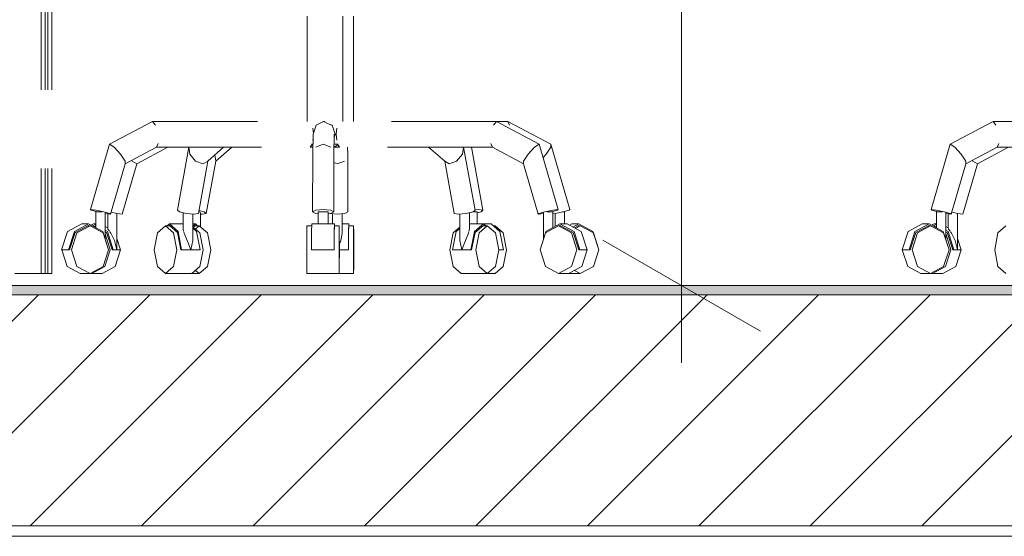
# Model space of a CAD drawing. Header units: millimetres. Extents: x 17009 to 157603, y -19950 to 21829.
# Tile 46 of 208: x 32490 to 33427, y 16580 to 17072. Entities that reach past the tile are written whole.
import ezdxf

# ---------------------------------------------------------------- set-up
doc = ezdxf.new("R2010")
doc.units = ezdxf.units.MM
doc.header["$MEASUREMENT"] = 0
doc.linetypes.add('! STR Pointille', pattern=[175, 100, -75])
for name, color, linetype in [('01-STR_Dalles.ARCHI', 7, 'Continuous'), ('01-STR_Murs extérieurs.ARCHI', 7, 'Continuous'), ('04-SOE_Faux Plafond.ARCHI', 7, 'Continuous'), ('04-SOE_Revetement de sol.ARCHI', 7, 'Continuous'), ('05-INF _ COTATIONS.ARCHI', 7, 'Continuous'), ('06-REP _ EQUIP MOBI _ hors marché.ARCHI', 7, 'Continuous')]:
    doc.layers.add(name, color=color, linetype=linetype)
doc.styles.add('STYLE_GENERE_1', font='arial.ttf')
doc.dimstyles.new('STYLE_GENERE__1', dxfattribs={"dimtxt": 150, "dimasz": 114, "dimexe": 0.18, "dimexo": 400, "dimgap": 0, "dimtad": 1, "dimlfac": 0.001, "dimzin": 0, "dimdsep": 46, "dimtxsty": 'STYLE_GENERE_1', "dimblk": 'ARROWHEAD_2', "dimblk1": 'ARROWHEAD_2', "dimblk2": 'ARROWHEAD_2', "dimcen": 0.09, "dimclrd": 8, "dimclre": 8, "dimclrt": 8, "dimazin": 0, "dimtfac": 1, "dimtdec": 4, "dimtmove": 0, "dimatfit": 3, "dimfxl": 0, "dimtolj": 1, "dimtzin": 0, "dimarcsym": 0})

# ---------------------------------------------------------------- blocks, each defined once
blk = doc.blocks.new('Élément de coupe_71_1')
at = {"layer": '01-STR_Murs extérieurs.ARCHI', "color": 7, "linetype": 'Continuous', "lineweight": 5}
for p, q in [((32556.91, 16830), (32558.65, 16830)), ((33012.43, 16830), (33014.17, 16830)), ((33356.85, 16830), (33358.65, 16830))]:
    blk.add_line(p, q, dxfattribs=at)
blk = doc.blocks.new('Élément de coupe_78_1')
at = {"layer": '01-STR_Dalles.ARCHI', "linetype": 'Continuous', "lineweight": 0, "true_color": 0x000000}
h = blk.add_hatch(dxfattribs=at)
h.set_pattern_fill('Hachure_simple_0001', color=18, style=0, pattern_type=2)
h.set_pattern_definition([(45, (0, 0), (-53.03301, 53.03301), [])])
h.paths.add_polyline_path([(30243.7, 16590), (76016.02, 16590), (76016.02, 16810), (30243.7, 16810)])
at = {"layer": '01-STR_Dalles.ARCHI', "color": 7, "linetype": 'Continuous', "lineweight": 5}
blk.add_line((76016.02, 16590), (30462.51, 16590), dxfattribs=at)
at = {"layer": '01-STR_Dalles.ARCHI', "color": 7, "linetype": 'Continuous', "lineweight": 5, "flags": 128}
blk.add_lwpolyline([(46991.63, 16810), (41173.02, 16810), (30462.51, 16810), (30442.51, 16810), (30342.5, 16810)], dxfattribs=at)
blk = doc.blocks.new('Élément de coupe_486_1')
at = {"layer": '04-SOE_Faux Plafond.ARCHI', "color": 7, "linetype": 'Continuous', "lineweight": 5}
blk.add_line((46991.56, 16580), (30462.51, 16580), dxfattribs=at)
blk = doc.blocks.new('Élément de coupe_564_1')
at = {"layer": '04-SOE_Revetement de sol.ARCHI', "linetype": 'Continuous', "lineweight": 0, "true_color": 0x3f3f3f}
blk.add_hatch(color=250, dxfattribs=at).paths.add_polyline_path([(30462.51, 16810), (41173.02, 16810), (41173.02, 16818.6), (30462.51, 16818.6)])
at = {"layer": '04-SOE_Revetement de sol.ARCHI', "color": 7, "linetype": 'Continuous', "lineweight": 5}
blk.add_line((41173.02, 16818.6), (30462.51, 16818.6), dxfattribs=at)
blk = doc.blocks.new('Élément de coupe_604_1')
at = {"layer": '06-REP _ EQUIP MOBI _ hors marché.ARCHI', "color": 252, "linetype": '! STR Pointille', "lineweight": 5}
for p, q in [((32516.84, 16830), (32516.84, 17550)), ((32520.63, 16830), (32520.63, 17550)), ((32514.22, 16830), (32516.84, 16830)), ((32516.84, 16830), (32517.2, 16830)), ((32517.2, 16830), (32520.63, 16830))]:
    blk.add_line(p, q, dxfattribs=at)
blk = doc.blocks.new('Élément de coupe_605_1')
at = {"layer": '06-REP _ EQUIP MOBI _ hors marché.ARCHI', "color": 252, "linetype": '! STR Pointille', "lineweight": 5}
for p, q in [((32510.43, 16830), (32510.43, 17555)), ((32514.22, 16830), (32514.22, 17555)), ((32485.27, 16830), (32497.8, 16830)), ((32497.8, 16830), (32507, 16830)), ((32507, 16830), (32510.43, 16830)), ((32510.43, 16830), (32510.79, 16830)), ((32510.79, 16830), (32514.22, 16830))]:
    blk.add_line(p, q, dxfattribs=at)
blk = doc.blocks.new('Élément de coupe_615_1')
at = {"layer": '06-REP _ EQUIP MOBI _ hors marché.ARCHI', "color": 252, "linetype": '! STR Pointille', "lineweight": 5}
for p, q in [((33401.55, 16934.42), (33431.12, 16950.32)), ((33387.61, 16886.58), (33401.55, 16934.42)), ((33396.6, 16937.73), (33397.14, 16937.16)), ((33397.14, 16937.16), (33401.55, 16934.42)), ((33373.73, 16873.49), (33373.73, 16886.94)), ((33376.95, 16888.42), (33382.59, 16887.24)), ((33382.5, 16852.74), (33382.5, 16887.26)), ((33382.59, 16887.24), (33387.61, 16886.58)), ((33360.11, 16877.37), (33357.78, 16876.12)), ((33359.22, 16875.47), (33360.11, 16875.95)), ((33362.47, 16876.1), (33360.11, 16877.37)), ((33362.47, 16877.37), (33360.11, 16877.37)), ((33360.11, 16875.95), (33362.47, 16874.68)), ((33360.99, 16875.47), (33359, 16875.47)), ((33373.73, 16873.7), (33371.28, 16875.03)), ((33373.53, 16870.15), (33371.28, 16871.37)), ((33371.28, 16869.94), (33372.76, 16869.15)), ((33376.17, 16852.74), (33371.28, 16868.07)), ((33372.76, 16869.15), (33378, 16852.74)), ((33379.09, 16852.74), (33373.53, 16870.15)), ((33373.73, 16873.49), (33373.99, 16872.33)), ((33373.99, 16872.33), (33375.38, 16870.31)), ((33375.74, 16869.8), (33376.66, 16868.48)), ((33376.66, 16868.48), (33380.18, 16861.64)), ((33380.18, 16861.64), (33382.5, 16852.74)), ((33385.9, 16852.74), (33382.5, 16863.4)), ((33371.04, 16836.66), (33376.17, 16852.74)), ((33378, 16852.74), (33379.09, 16852.74)), ((33385.9, 16852.74), (33379.09, 16852.74)), ((33380.77, 16836.66), (33385.9, 16852.74)), ((33357.75, 16830.48), (33358.65, 16830)), ((33358.65, 16830), (33371.04, 16836.66)), ((33368.38, 16830), (33358.65, 16830)), ((33368.38, 16830), (33380.77, 16836.66))]:
    blk.add_line(p, q, dxfattribs=at)
blk = doc.blocks.new('Élément de coupe_616_1')
at = {"layer": '06-REP _ EQUIP MOBI _ hors marché.ARCHI', "color": 252, "linetype": '! STR Pointille', "lineweight": 5}
for p, q in [((32807.55, 16974.95), (32807.55, 17114.21)), ((32954.67, 16974.95), (32943.73, 16974.95)), ((32956.25, 16971.34), (32954.67, 16974.95)), ((32995.52, 16953.1), (32954.67, 16974.95)), ((32995.47, 16950.37), (32995.52, 16953.1)), ((33013.68, 16891.08), (32995.52, 16953.1)), ((32601.55, 16934.42), (32631.12, 16950.32)), ((32675.78, 16943.15), (32676.62, 16937.16)), ((32676.62, 16937.16), (32691.95, 16950.32)), ((32802.15, 16943.76), (32802.06, 16950.32)), ((32802.28, 16888.83), (32802.15, 16943.76)), ((32930.8, 16890.42), (32920.1, 16950.32)), ((32988.05, 16940.52), (32991.08, 16943.76)), ((32991.08, 16943.76), (32995.47, 16950.37)), ((32587.61, 16886.58), (32601.55, 16934.42)), ((32596.62, 16937.71), (32597.14, 16937.16)), ((32597.14, 16937.16), (32601.55, 16934.42)), ((32667.52, 16887.24), (32676.62, 16937.16)), ((32788.92, 16935.65), (32792.09, 16934.42)), ((32792.09, 16934.42), (32799.18, 16937.16)), ((32573.73, 16873.49), (32573.73, 16886.95)), ((32577.01, 16888.4), (32582.59, 16887.24)), ((32582.5, 16852.74), (32582.5, 16887.26)), ((32582.59, 16887.24), (32587.61, 16886.58)), ((32660.29, 16888.74), (32661.34, 16888.74)), ((32660.53, 16890.08), (32665.68, 16888.83)), ((32662.2, 16874.34), (32662.2, 16888.1)), ((32663.57, 16886.58), (32662.2, 16886.7)), ((32667.52, 16887.24), (32663.57, 16886.58)), ((32665.68, 16888.83), (32667.52, 16887.24)), ((32785.54, 16887.2), (32792.2, 16886.58)), ((32787.65, 16877.37), (32787.65, 16887.01)), ((32792.2, 16886.58), (32799.29, 16887.24)), ((32796.89, 16868.48), (32796.89, 16887.02)), ((32799.29, 16887.24), (32802.28, 16888.83)), ((32921.11, 16888.74), (32923.61, 16888.74)), ((32923.28, 16890.78), (32926.75, 16891.08)), ((32923.61, 16888.74), (32925.48, 16888.74)), ((32929.06, 16888.83), (32925.48, 16887.95)), ((32925.48, 16877.37), (32925.48, 16888.74)), ((32926.75, 16891.08), (32930.8, 16890.42)), ((32930.8, 16890.42), (32929.06, 16888.83)), ((32997.34, 16886.95), (32999.53, 16887.24)), ((32999.53, 16887.24), (33007.16, 16888.83)), ((32999.74, 16874.99), (32999.74, 16887.28)), ((33006.71, 16888.74), (33008.24, 16888.74)), ((33007.16, 16888.83), (33013.02, 16890.42)), ((33008.24, 16888.74), (33008.54, 16888.74)), ((33008.54, 16877.37), (33008.54, 16888.74)), ((33013.02, 16890.42), (33013.68, 16891.08)), ((32560.11, 16877.37), (32557.82, 16876.14)), ((32559.22, 16875.47), (32560.11, 16875.95)), ((32562.54, 16876.06), (32560.11, 16877.37)), ((32562.54, 16877.37), (32560.11, 16877.37)), ((32560.11, 16875.95), (32562.54, 16874.64)), ((32657.16, 16877.37), (32654.71, 16875.26)), ((32654.71, 16877.37), (32657.16, 16877.37)), ((32655.15, 16874.22), (32657.16, 16875.95)), ((32659.37, 16875.47), (32657.16, 16877.37)), ((32657.16, 16875.95), (32657.71, 16875.47)), ((32803.16, 16877.37), (32796.89, 16877.37)), ((32803.06, 16870.15), (32803.16, 16877.37)), ((32803.16, 16875.95), (32803.06, 16869.15)), ((32803.16, 16877.37), (32803.19, 16875.47)), ((32803.17, 16875.47), (32803.16, 16875.95)), ((32931.26, 16877.37), (32938.65, 16877.37)), ((32938.65, 16877.37), (32946.88, 16870.15)), ((33013.26, 16876.14), (33015.56, 16877.37)), ((33022.07, 16877.37), (33015.56, 16877.37)), ((33016.51, 16874.39), (33022.07, 16877.37)), ((33022.07, 16875.95), (33017.83, 16873.68)), ((33022.07, 16877.37), (33035.56, 16870.15)), ((33022.95, 16875.47), (33022.07, 16875.95)), ((32560.99, 16875.47), (32559.06, 16875.47)), ((32573.73, 16873.7), (32571.34, 16874.99)), ((32573.53, 16870.15), (32571.34, 16871.33)), ((32571.34, 16869.91), (32572.76, 16869.15)), ((32576.17, 16852.74), (32571.34, 16867.86)), ((32572.76, 16869.15), (32578, 16852.74)), ((32579.09, 16852.74), (32573.53, 16870.15)), ((32573.73, 16873.49), (32573.99, 16872.33)), ((32573.99, 16872.33), (32575.38, 16870.31)), ((32575.74, 16869.8), (32576.66, 16868.48)), ((32576.66, 16868.48), (32580.18, 16861.64)), ((32656.61, 16875.47), (32660.88, 16875.47)), ((32660.88, 16875.47), (32657.26, 16872.37)), ((32668.63, 16868.81), (32660.88, 16875.47)), ((32671.84, 16852.74), (32668.63, 16868.81)), ((32795.51, 16861.64), (32796.89, 16868.48)), ((32803.01, 16852.74), (32803.06, 16870.15)), ((32807.78, 16875.47), (32803.15, 16875.47)), ((32807.64, 16852.74), (32807.68, 16868.81)), ((32807.68, 16868.81), (32807.78, 16875.47)), ((32807.78, 16875.47), (32807.88, 16868.81)), ((32807.88, 16868.81), (32807.92, 16852.74)), ((32940.81, 16875.47), (32942.4, 16875.47)), ((32942.4, 16875.47), (32950, 16868.81)), ((32946.88, 16870.15), (32950.29, 16852.74)), ((32950, 16868.81), (32953.15, 16852.74)), ((33018.97, 16873.07), (33023.46, 16875.47)), ((33023.46, 16875.47), (33021.18, 16875.47)), ((33023.46, 16875.47), (33035.92, 16868.81)), ((33035.56, 16870.15), (33041.15, 16852.74)), ((33035.92, 16868.81), (33041.07, 16852.74)), ((32580.18, 16861.64), (32582.5, 16852.74)), ((32585.9, 16852.74), (32582.5, 16863.4)), ((32794.21, 16858.1), (32795.51, 16861.64)), ((32571.04, 16836.66), (32576.17, 16852.74)), ((32578, 16852.74), (32579.09, 16852.74)), ((32585.9, 16852.74), (32579.09, 16852.74)), ((32580.77, 16836.66), (32585.9, 16852.74)), ((32668.63, 16836.66), (32671.84, 16852.74)), ((32803.01, 16852.74), (32794.22, 16852.74)), ((32807.68, 16836.66), (32807.64, 16852.74)), ((32807.92, 16852.74), (32807.88, 16836.66)), ((32945.95, 16852.74), (32950.29, 16852.74)), ((32953.15, 16852.74), (32950, 16836.66)), ((33041.07, 16852.74), (33035.92, 16836.66)), ((32557.78, 16830.46), (32558.65, 16830)), ((32558.65, 16830), (32571.04, 16836.66)), ((32568.38, 16830), (32558.65, 16830)), ((32568.38, 16830), (32580.77, 16836.66)), ((32653.72, 16830), (32660.88, 16830)), ((32657.26, 16833.1), (32660.88, 16830)), ((32660.88, 16830), (32668.63, 16836.66)), ((32807.78, 16830), (32794.09, 16830)), ((32807.78, 16830), (32807.68, 16836.66)), ((32807.88, 16836.66), (32807.78, 16830)), ((32934.98, 16830), (32942.4, 16830)), ((32950, 16836.66), (32942.4, 16830)), ((33014.17, 16830), (33013.3, 16830.46)), ((33023.46, 16830), (33014.17, 16830)), ((33023.46, 16830), (33017.93, 16832.96)), ((33035.92, 16836.66), (33023.46, 16830))]:
    blk.add_line(p, q, dxfattribs=at)
blk = doc.blocks.new('Élément de coupe_623_1')
at = {"layer": '06-REP _ EQUIP MOBI _ hors marché.ARCHI', "color": 252, "linetype": '! STR Pointille', "lineweight": 5}
for p, q in [((33375.49, 16953.1), (33416.34, 16974.95)), ((33419.03, 16971.34), (33416.34, 16974.95)), ((33416.34, 16974.95), (33565.44, 16974.95)), ((33357.33, 16891.08), (33375.49, 16953.1)), ((33379.81, 16950.37), (33375.49, 16953.1)), ((33420.13, 16950.32), (33421.71, 16953.92)), ((33385.98, 16943.76), (33379.81, 16950.37)), ((33390.37, 16937.16), (33385.98, 16943.76)), ((33390.42, 16934.42), (33420.13, 16950.32)), ((33420.13, 16950.32), (33566.46, 16950.32)), ((33376.41, 16886.58), (33390.42, 16934.42)), ((33390.42, 16934.42), (33390.37, 16937.16)), ((33362.27, 16890.42), (33357.33, 16891.08)), ((33357.33, 16891.08), (33357.99, 16890.42)), ((33357.99, 16890.42), (33363.85, 16888.83)), ((33369.9, 16888.83), (33362.27, 16890.42)), ((33364.75, 16888.74), (33362.47, 16888.74)), ((33362.47, 16873.61), (33362.47, 16888.74)), ((33363.85, 16888.83), (33364.31, 16888.74)), ((33368.27, 16888.74), (33364.75, 16888.74)), ((33375.76, 16887.24), (33369.9, 16888.83)), ((33371.28, 16862.88), (33371.28, 16887.79)), ((33371.28, 16887.28), (33371.48, 16887.24)), ((33371.48, 16887.24), (33376.41, 16886.58)), ((33376.41, 16886.58), (33375.76, 16887.24)), ((33348.94, 16877.37), (33335.45, 16870.15)), ((33355.45, 16877.37), (33341.96, 16870.15)), ((33342.74, 16869.15), (33355.45, 16875.95)), ((33355.45, 16877.37), (33348.94, 16877.37)), ((33368.94, 16870.15), (33355.45, 16877.37)), ((33355.45, 16875.95), (33356.34, 16875.47)), ((33335.45, 16870.15), (33329.87, 16852.74)), ((33341.96, 16870.15), (33336.37, 16852.74)), ((33337.48, 16852.74), (33342.74, 16869.15)), ((33344.39, 16868.81), (33339.24, 16852.74)), ((33356.85, 16875.47), (33344.39, 16868.81)), ((33356.85, 16875.47), (33354.57, 16875.47)), ((33369.3, 16868.81), (33356.85, 16875.47)), ((33374.53, 16852.74), (33368.94, 16870.15)), ((33374.46, 16852.74), (33369.3, 16868.81)), ((33421.01, 16868.81), (33417.86, 16852.74)), ((33428.61, 16875.47), (33421.01, 16868.81)), ((33336.37, 16852.74), (33329.87, 16852.74)), ((33329.94, 16852.74), (33335.1, 16836.66)), ((33336.37, 16852.74), (33337.48, 16852.74)), ((33339.24, 16852.74), (33344.39, 16836.66)), ((33369.3, 16836.66), (33374.46, 16852.74)), ((33417.86, 16852.74), (33421.01, 16836.66)), ((33335.1, 16836.66), (33347.55, 16830)), ((33344.39, 16836.66), (33356.85, 16830)), ((33356.85, 16830), (33347.55, 16830)), ((33356.85, 16830), (33369.3, 16836.66)), ((33421.01, 16836.66), (33428.61, 16830))]:
    blk.add_line(p, q, dxfattribs=at)
blk = doc.blocks.new('Élément de coupe_624_1')
at = {"layer": '06-REP _ EQUIP MOBI _ hors marché.ARCHI', "color": 252, "linetype": '! STR Pointille', "lineweight": 5}
for p, q in [((32763.53, 16974.95), (32763.53, 17114.21)), ((32797.4, 16974.95), (32797.4, 17114.21)), ((32575.56, 16953.1), (32616.41, 16974.95)), ((32619.1, 16971.34), (32616.41, 16974.95)), ((32616.41, 16974.95), (32765.5, 16974.95)), ((32772.12, 16971.34), (32769.2, 16962.63)), ((32779.19, 16974.95), (32772.12, 16971.34)), ((32786.27, 16971.34), (32779.19, 16974.95)), ((32779.19, 16974.95), (32780.34, 16974.95)), ((32787.43, 16971.34), (32785.93, 16972.11)), ((32790.36, 16962.63), (32787.43, 16971.34)), ((32943.73, 16974.95), (32795.35, 16974.95)), ((32943.73, 16974.95), (32940.95, 16971.34)), ((32984.39, 16953.1), (32943.73, 16974.95)), ((32768.93, 16943.76), (32769.2, 16962.63)), ((32769.46, 16963.42), (32768.96, 16968.34)), ((32788.94, 16943.76), (32789.21, 16962.63)), ((32789.16, 16959.06), (32790.36, 16962.63)), ((32791.78, 16968.34), (32791.18, 16962.63)), ((32791.18, 16962.63), (32791.78, 16956.92)), ((32557.4, 16891.08), (32575.56, 16953.1)), ((32579.88, 16950.37), (32575.56, 16953.1)), ((32620.2, 16950.32), (32621.78, 16953.92)), ((32766.52, 16950.32), (32768.2, 16953.16)), ((32768.4, 16953.16), (32767.6, 16953.16)), ((32769.05, 16952.14), (32767.99, 16952.8)), ((32769.06, 16953.16), (32768.4, 16953.16)), ((32768.96, 16956.92), (32769.14, 16958.69)), ((32778.87, 16953.1), (32771.82, 16950.37)), ((32785.97, 16950.37), (32778.87, 16953.1)), ((32792.35, 16953.16), (32789.07, 16953.16)), ((32792.87, 16952.68), (32789.15, 16950.32)), ((32793.17, 16953.16), (32792.35, 16953.16)), ((32792.58, 16953.16), (32794.34, 16950.32)), ((32938.27, 16953.92), (32939.96, 16950.32)), ((32984.39, 16953.1), (32979.97, 16950.37)), ((33002.46, 16891.08), (32984.39, 16953.1)), ((32586.04, 16943.76), (32579.88, 16950.37)), ((32590.44, 16937.16), (32586.04, 16943.76)), ((32590.48, 16934.42), (32620.2, 16950.32)), ((32620.2, 16950.32), (32766.52, 16950.32)), ((32640.28, 16890.42), (32651, 16950.32)), ((32651.83, 16943.76), (32651, 16950.32)), ((32657.43, 16937.16), (32651.83, 16943.76)), ((32668.94, 16937.16), (32683.96, 16950.32)), ((32766.52, 16950.32), (32769.02, 16950.32)), ((32768.8, 16888.83), (32768.93, 16943.76)), ((32788.81, 16888.83), (32788.94, 16943.76)), ((32794.34, 16950.32), (32789.15, 16950.32)), ((32939.96, 16950.32), (32794.34, 16950.32)), ((32894.45, 16937.16), (32879.13, 16950.32)), ((32911.49, 16943.76), (32905.84, 16937.16)), ((32912.41, 16950.32), (32911.49, 16943.76)), ((32923.34, 16890.42), (32912.41, 16950.32)), ((32969.53, 16934.42), (32939.96, 16950.32)), ((32973.8, 16943.76), (32969.47, 16937.16)), ((32979.97, 16950.37), (32973.8, 16943.76)), ((32576.48, 16886.58), (32590.48, 16934.42)), ((32590.48, 16934.42), (32590.44, 16937.16)), ((32664.52, 16934.42), (32657.43, 16937.16)), ((32660.02, 16887.24), (32668.94, 16937.16)), ((32668.94, 16937.16), (32664.52, 16934.42)), ((32898.79, 16934.42), (32894.45, 16937.16)), ((32903.56, 16887.24), (32894.45, 16937.16)), ((32905.84, 16937.16), (32898.79, 16934.42)), ((32969.47, 16937.16), (32969.53, 16934.42)), ((32983.47, 16886.58), (32969.53, 16934.42)), ((32562.33, 16890.42), (32557.4, 16891.08)), ((32557.4, 16891.08), (32558.06, 16890.42)), ((32558.06, 16890.42), (32563.92, 16888.83)), ((32569.96, 16888.83), (32562.33, 16890.42)), ((32564.81, 16888.74), (32562.54, 16888.74)), ((32562.54, 16873.61), (32562.54, 16888.74)), ((32563.92, 16888.83), (32564.37, 16888.74)), ((32568.33, 16888.74), (32564.81, 16888.74)), ((32575.82, 16887.24), (32569.96, 16888.83)), ((32571.34, 16862.88), (32571.34, 16887.79)), ((32571.34, 16887.28), (32571.55, 16887.24)), ((32571.55, 16887.24), (32576.48, 16886.58)), ((32576.48, 16886.58), (32575.82, 16887.24)), ((32642.02, 16888.83), (32640.28, 16890.42)), ((32648.52, 16887.24), (32642.02, 16888.83)), ((32645.6, 16872.33), (32645.6, 16887.95)), ((32655.97, 16886.58), (32648.52, 16887.24)), ((32654.71, 16861.64), (32654.71, 16886.69)), ((32660.02, 16887.24), (32655.97, 16886.58)), ((32771.68, 16890.42), (32768.8, 16888.83)), ((32768.8, 16888.83), (32771.78, 16887.24)), ((32778.73, 16891.08), (32771.68, 16890.42)), ((32771.78, 16887.24), (32774.19, 16887.02)), ((32775.52, 16888.74), (32774.19, 16888.74)), ((32774.19, 16877.37), (32774.19, 16888.74)), ((32778.77, 16888.74), (32775.52, 16888.74)), ((32785.83, 16890.42), (32778.73, 16891.08)), ((32782.05, 16888.74), (32778.77, 16888.74)), ((32783.43, 16888.74), (32782.05, 16888.74)), ((32783.43, 16877.37), (32783.43, 16888.74)), ((32783.43, 16887.01), (32785.93, 16887.24)), ((32788.81, 16888.83), (32785.83, 16890.42)), ((32785.93, 16887.24), (32788.81, 16888.83)), ((32907.51, 16886.58), (32903.56, 16887.24)), ((32914.94, 16887.24), (32907.51, 16886.58)), ((32908.88, 16861.64), (32908.88, 16886.7)), ((32921.5, 16888.83), (32914.94, 16887.24)), ((32918.02, 16872.33), (32918.02, 16887.99)), ((32923.34, 16890.42), (32921.5, 16888.83)), ((32984.01, 16887.24), (32983.47, 16886.58)), ((32983.47, 16886.58), (32988.49, 16887.24)), ((32989.8, 16888.83), (32984.01, 16887.24)), ((32988.58, 16863.4), (32988.58, 16887.79)), ((32997.44, 16890.42), (32989.8, 16888.83)), ((32995.03, 16888.74), (32991.5, 16888.74)), ((32997.34, 16888.74), (32995.03, 16888.74)), ((32995.67, 16888.74), (32996.13, 16888.83)), ((32996.13, 16888.83), (33001.91, 16890.42)), ((32997.34, 16873.7), (32997.34, 16888.74)), ((33002.46, 16891.08), (32997.44, 16890.42)), ((33001.91, 16890.42), (33002.46, 16891.08)), ((32549.01, 16877.37), (32535.52, 16870.15)), ((32555.52, 16877.37), (32542.03, 16870.15)), ((32542.81, 16869.15), (32555.52, 16875.95)), ((32555.52, 16877.37), (32549.01, 16877.37)), ((32569.01, 16870.15), (32555.52, 16877.37)), ((32555.52, 16875.95), (32556.4, 16875.47)), ((32632.43, 16877.37), (32630.27, 16875.47)), ((32631.89, 16875.47), (32632.43, 16875.95)), ((32640.67, 16870.15), (32632.43, 16877.37)), ((32632.43, 16877.37), (32645.6, 16877.37)), ((32632.43, 16875.95), (32640.19, 16869.15)), ((32767.92, 16877.37), (32767.81, 16870.15)), ((32789.47, 16877.37), (32767.92, 16877.37)), ((32789.47, 16877.37), (32789.36, 16870.15)), ((32789.37, 16869.15), (32789.47, 16875.95)), ((32789.5, 16875.47), (32789.47, 16877.37)), ((32789.47, 16875.95), (32789.48, 16875.47)), ((32918.02, 16877.37), (32931.26, 16877.37)), ((32922.86, 16870.15), (32931.26, 16877.37)), ((32931.26, 16875.95), (32923.34, 16869.15)), ((32931.26, 16877.37), (32933.47, 16875.47)), ((32931.81, 16875.47), (32931.26, 16875.95)), ((32990.74, 16870.15), (33004.16, 16877.37)), ((33004.16, 16875.95), (33003.28, 16875.47)), ((33004.16, 16877.37), (33017.59, 16870.15)), ((33010.97, 16877.37), (33004.16, 16877.37)), ((33016.81, 16869.15), (33004.16, 16875.95)), ((33010.97, 16877.37), (33024.4, 16870.15)), ((32535.52, 16870.15), (32529.93, 16852.74)), ((32542.03, 16870.15), (32536.44, 16852.74)), ((32537.54, 16852.74), (32542.81, 16869.15)), ((32544.46, 16868.81), (32539.3, 16852.74)), ((32556.91, 16875.47), (32544.46, 16868.81)), ((32556.91, 16875.47), (32554.63, 16875.47)), ((32569.37, 16868.81), (32556.91, 16875.47)), ((32574.6, 16852.74), (32569.01, 16870.15)), ((32574.52, 16852.74), (32569.37, 16868.81)), ((32621.08, 16868.81), (32617.93, 16852.74)), ((32628.68, 16875.47), (32621.08, 16868.81)), ((32636.28, 16868.81), (32628.68, 16875.47)), ((32628.68, 16875.47), (32632.97, 16875.47)), ((32639.42, 16852.74), (32636.28, 16868.81)), ((32640.19, 16869.15), (32643.4, 16852.74)), ((32644.08, 16852.74), (32640.67, 16870.15)), ((32646.02, 16870.31), (32645.6, 16872.33)), ((32646.4, 16868.48), (32646.12, 16869.8)), ((32649.4, 16861.64), (32646.4, 16868.48)), ((32661.32, 16868.81), (32654.71, 16874.6)), ((32658.19, 16870.15), (32654.71, 16873.21)), ((32661.6, 16852.74), (32658.19, 16870.15)), ((32664.47, 16852.74), (32661.32, 16868.81)), ((32763.2, 16868.81), (32763.16, 16852.74)), ((32763.3, 16875.47), (32763.2, 16868.81)), ((32767.89, 16875.47), (32763.3, 16875.47)), ((32767.81, 16870.15), (32767.77, 16852.74)), ((32789.36, 16870.15), (32789.32, 16852.74)), ((32794.09, 16875.47), (32789.46, 16875.47)), ((32793.99, 16868.81), (32793.95, 16852.74)), ((32794.09, 16875.47), (32793.99, 16868.81)), ((32794.18, 16868.81), (32794.09, 16875.47)), ((32794.22, 16852.74), (32794.18, 16868.81)), ((32899.24, 16852.74), (32902.45, 16868.81)), ((32902.04, 16852.74), (32905.52, 16870.15)), ((32902.45, 16868.81), (32908.88, 16874.34)), ((32905.52, 16870.15), (32908.88, 16873.04)), ((32917.17, 16868.48), (32914.14, 16861.64)), ((32917.46, 16869.8), (32917.17, 16868.48)), ((32918.02, 16872.33), (32917.57, 16870.31)), ((32919.38, 16852.74), (32922.86, 16870.15)), ((32923.34, 16869.15), (32920.06, 16852.74)), ((32924.01, 16852.74), (32927.22, 16868.81)), ((32927.22, 16868.81), (32934.98, 16875.47)), ((32930.71, 16875.47), (32934.98, 16875.47)), ((32934.98, 16875.47), (32942.73, 16868.81)), ((32942.73, 16868.81), (32945.95, 16852.74)), ((32985.18, 16852.74), (32990.31, 16868.81)), ((32990.31, 16868.81), (33002.7, 16875.47)), ((32990.31, 16868.81), (32990.74, 16870.15)), ((33002.7, 16875.47), (33015.1, 16868.81)), ((33005.04, 16875.47), (33002.7, 16875.47)), ((33015.1, 16868.81), (33020.23, 16852.74)), ((33022.05, 16852.74), (33016.81, 16869.15)), ((33017.59, 16870.15), (33023.15, 16852.74)), ((33024.4, 16870.15), (33029.96, 16852.74)), ((32652.84, 16852.74), (32649.4, 16861.64)), ((32654.71, 16861.64), (32652.84, 16852.74)), ((32910.71, 16852.74), (32908.88, 16861.64)), ((32914.14, 16861.64), (32910.71, 16852.74)), ((32536.44, 16852.74), (32529.93, 16852.74)), ((32530.01, 16852.74), (32535.16, 16836.66)), ((32536.44, 16852.74), (32537.54, 16852.74)), ((32539.3, 16852.74), (32544.46, 16836.66)), ((32569.37, 16836.66), (32574.52, 16852.74)), ((32617.93, 16852.74), (32621.08, 16836.66)), ((32636.28, 16836.66), (32639.42, 16852.74)), ((32643.4, 16852.74), (32644.08, 16852.74)), ((32644.08, 16852.74), (32661.6, 16852.74)), ((32661.32, 16836.66), (32664.47, 16852.74)), ((32763.16, 16852.74), (32763.2, 16836.66)), ((32789.32, 16852.74), (32767.77, 16852.74)), ((32793.95, 16852.74), (32793.99, 16836.66)), ((32794.18, 16836.66), (32794.22, 16852.74)), ((32902.45, 16836.66), (32899.24, 16852.74)), ((32902.04, 16852.74), (32919.38, 16852.74)), ((32920.06, 16852.74), (32919.38, 16852.74)), ((32927.22, 16836.66), (32924.01, 16852.74)), ((32945.95, 16852.74), (32942.73, 16836.66)), ((32990.31, 16836.66), (32985.18, 16852.74)), ((33020.23, 16852.74), (33015.1, 16836.66)), ((33023.15, 16852.74), (33022.05, 16852.74)), ((33029.96, 16852.74), (33023.15, 16852.74)), ((33029.96, 16852.74), (33024.83, 16836.66)), ((32535.16, 16836.66), (32547.62, 16830)), ((32544.46, 16836.66), (32556.91, 16830)), ((32556.91, 16830), (32547.62, 16830)), ((32556.91, 16830), (32569.37, 16836.66)), ((32621.08, 16836.66), (32628.68, 16830)), ((32628.68, 16830), (32636.28, 16836.66)), ((32628.68, 16830), (32653.72, 16830)), ((32653.72, 16830), (32661.32, 16836.66)), ((32763.2, 16836.66), (32763.3, 16830)), ((32794.09, 16830), (32763.3, 16830)), ((32793.99, 16836.66), (32794.09, 16830)), ((32794.09, 16830), (32794.18, 16836.66)), ((32910.2, 16830), (32902.45, 16836.66)), ((32910.2, 16830), (32934.98, 16830)), ((32934.98, 16830), (32927.22, 16836.66)), ((32942.73, 16836.66), (32934.98, 16830)), ((33002.7, 16830), (32990.31, 16836.66)), ((33015.1, 16836.66), (33002.7, 16830)), ((33012.43, 16830), (33002.7, 16830)), ((33024.83, 16836.66), (33012.43, 16830))]:
    blk.add_line(p, q, dxfattribs=at)
blk = doc.blocks.new('*D1241')
at = {"layer": '05-INF _ COTATIONS.ARCHI', "color": 8, "linetype": 'Continuous', "lineweight": 5}
for p, q in [((31634.59, 19710), (31634.59, 19783.35)), ((31709.59, 19666.7), (31559.59, 19753.3)), ((32034.59, 19710), (31522.09, 19710)), ((31634.59, 16818.6), (31634.59, 19710)), ((31559.59, 16861.9), (31709.59, 16775.3)), ((32034.59, 16818.6), (31522.09, 16818.6)), ((31634.59, 16745.25), (31634.59, 16818.6))]:
    blk.add_line(p, q, dxfattribs=at)
at = {"layer": '05-INF _ COTATIONS.ARCHI', "color": 8, "lineweight": 5, "insert": (31604.59, 18064.11), "char_height": 150, "attachment_point": 7, "rotation": 90, "style": 'STYLE_GENERE_1'}
blk.add_mtext('\\A1;{\\pql;\\fArial|b0|i0|c0|p0;\\W1.000000;2,89}', dxfattribs=at)
blk = doc.blocks.new('ARROWHEAD_2')
at = {"color": 0, "linetype": 'Continuous', "lineweight": 0}
for p, q in [((-0.3781, -0.655), (0.3781, 0.655)), ((0, 0), (-1, 0))]:
    blk.add_line(p, q, dxfattribs=at)
blk = doc.blocks.new('*D1242')
at = {"layer": '05-INF _ COTATIONS.ARCHI', "color": 8, "linetype": 'Continuous', "lineweight": 5}
for p, q in [((33119.84, 19430), (33119.84, 19503.35)), ((33194.84, 19386.7), (33044.84, 19473.3)), ((33519.84, 19430), (33007.34, 19430)), ((33119.84, 16818.6), (33119.84, 19430)), ((33044.84, 16861.9), (33194.84, 16775.3)), ((33232.34, 16818.6), (32719.84, 16818.6)), ((33119.84, 16745.25), (33119.84, 16818.6))]:
    blk.add_line(p, q, dxfattribs=at)
at = {"layer": '05-INF _ COTATIONS.ARCHI', "color": 8, "lineweight": 5, "insert": (33089.84, 17924.11), "char_height": 150, "attachment_point": 7, "rotation": 90, "style": 'STYLE_GENERE_1'}
blk.add_mtext('\\A1;{\\pql;\\fArial|b0|i0|c0|p0;\\W1.000000;2,61}', dxfattribs=at)

msp = doc.modelspace()

# ---------------------------------------------------------------- block references
at = {"layer": '01-STR_Dalles.ARCHI', "lineweight": 0}
msp.add_blockref('Élément de coupe_78_1', (0, 0), dxfattribs=at)
at = {"layer": '01-STR_Murs extérieurs.ARCHI', "lineweight": 0}
msp.add_blockref('Élément de coupe_71_1', (0, 0), dxfattribs=at)
at = {"layer": '04-SOE_Faux Plafond.ARCHI', "lineweight": 0}
msp.add_blockref('Élément de coupe_486_1', (0, 0), dxfattribs=at)
at = {"layer": '04-SOE_Revetement de sol.ARCHI', "lineweight": 0}
msp.add_blockref('Élément de coupe_564_1', (0, 0), dxfattribs=at)
at = {"layer": '06-REP _ EQUIP MOBI _ hors marché.ARCHI', "lineweight": 0}
for name in ['Élément de coupe_624_1', 'Élément de coupe_616_1', 'Élément de coupe_623_1', 'Élément de coupe_615_1', 'Élément de coupe_605_1', 'Élément de coupe_604_1']:
    msp.add_blockref(name, (0, 0), dxfattribs=at)

# ---------------------------------------------------------------- dimensions: what is measured, and where the dimension line sits
at = {"layer": '05-INF _ COTATIONS.ARCHI', "color": 8, "linetype": 'Continuous', "lineweight": 5}
for base, p1, p2, picture, middle in [((31634.589, 19710), (31637.004, 16818.6), (53074.251, 19710), '*D1241', (31529.589, 18258.297)), ((33119.844, 19430), (33113.307, 16818.6), (53548.907, 19430), '*D1242', (33014.844, 18118.297))]:
    dim = msp.add_linear_dim(base=base, p1=p1, p2=p2, angle=90, dimstyle='STYLE_GENERE__1', dxfattribs=at)
    dim.commit()
    dim.dimension.update_dxf_attribs({"geometry": picture, "text_midpoint": middle, "dimtype": 160, "text_rotation": 90})

doc.saveas('drawing.dxf')
